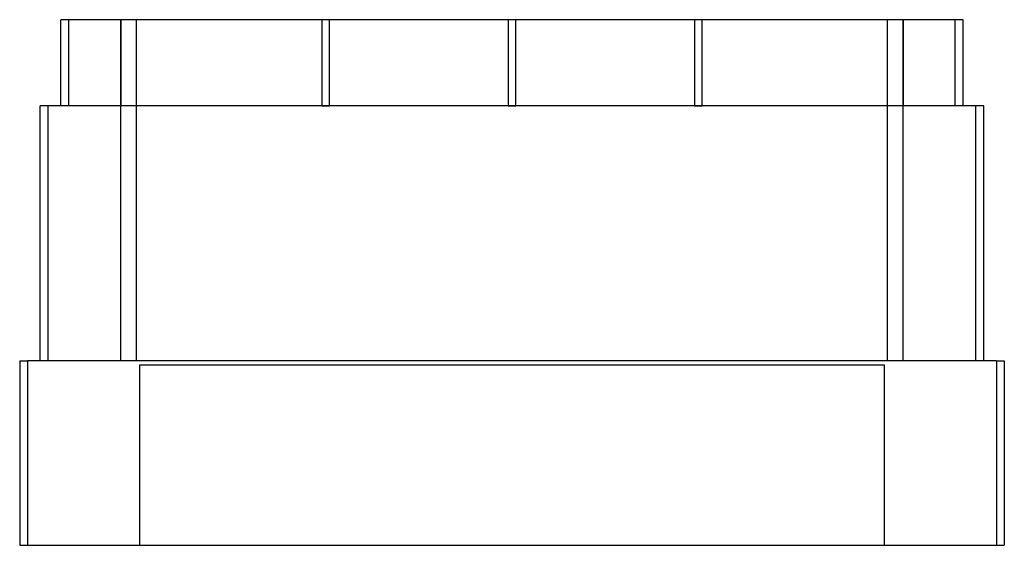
# Model space of a CAD drawing. Header units: millimetres. Extents: x -126 to 126, y -25 to 109.
import ezdxf

# ---------------------------------------------------------------- set-up
doc = ezdxf.new("R2010")
doc.units = ezdxf.units.MM
doc.layers.add('MAIN-1', color=7, linetype='Continuous')
doc.layers.add('MAIN-2', color=7, linetype='Continuous')

msp = doc.modelspace()

# ---------------------------------------------------------------- linework, layer by layer
at = {"layer": 'MAIN-1'}
for p, q in [((-113, 109), (-115, 109)), ((-115, 87), (-115, 109)), ((113, 109), (-113, 109)), ((-113, 87), (-113, 109)), ((115, 109), (113, 109)), ((113, 87), (113, 109)), ((115, 87), (115, 109)), ((-120.25, 22), (-120.25, 87)), ((-118.25, 87), (-120.25, 87)), ((-118.25, 22), (-118.25, 87)), ((118.25, 87), (-118.25, 87)), ((118.25, 22), (118.25, 87)), ((120.25, 87), (118.25, 87)), ((120.25, 22), (120.25, 87)), ((-125.5, 22), (-123.5, 22)), ((-125.5, 22), (-125.5, -25)), ((123.5, 22), (-123.5, 22)), ((-123.5, 22), (-123.5, -25)), ((123.5, 22), (125.5, 22)), ((123.5, 22), (123.5, -25)), ((125.5, 22), (125.5, -25)), ((-125.5, -25), (-123.5, -25)), ((-123.5, -25), (123.5, -25)), ((123.5, -25), (125.5, -25))]:
    msp.add_line(p, q, dxfattribs=at)
at = {"layer": 'MAIN-2'}
for p, q in [((-115, 109), (-115, 109)), ((-113, 87), (-113, 109)), ((-99.75, 109), (-99.75, 87)), ((-99.75, 109), (-99.75, 109)), ((-99.75, 109), (-99.75, 109)), ((-99.75, 109), (-99.75, 109)), ((-99.75, 109), (-99.75, 109)), ((-99.75, 109), (-99.75, 109)), ((-99.75, 109), (-99.75, 109)), ((-99.75, 109), (-99.75, 109)), ((-99.75, 109), (-99.75, 109)), ((-99.75, 109), (-99.75, 109)), ((-99.75, 109), (-99.75, 109)), ((-99.75, 109), (-99.75, 109)), ((-99.75, 109), (-99.75, 109)), ((-99.75, 109), (-99.75, 109)), ((-99.75, 109), (-99.75, 109)), ((-99.75, 109), (-99.75, 109)), ((-99.75, 109), (-99.75, 109)), ((-99.75, 109), (-99.75, 109)), ((-99.75, 109), (-99.75, 109)), ((-99.75, 109), (-99.75, 109)), ((-99.75, 109), (-99.75, 109)), ((-99.74, 87), (-99.74, 109)), ((-99.74, 109), (-99.74, 87)), ((-95.75, 22), (-95.75, 109)), ((-95.75, 22), (-95.75, 109)), ((-48.5, 109), (-48.5, 109)), ((-48.5, 109), (-48.5, 87)), ((-48.5, 109), (-48.5, 109)), ((-48.5, 109), (-48.5, 109)), ((-48.5, 109), (-48.5, 109)), ((-48.5, 109), (-48.5, 109)), ((-48.5, 109), (-48.5, 109)), ((-48.5, 109), (-48.5, 109)), ((-48.5, 109), (-48.5, 109)), ((-48.5, 109), (-48.5, 109)), ((-48.5, 109), (-48.5, 109)), ((-48.5, 109), (-48.5, 109)), ((-48.5, 109), (-48.5, 109)), ((-48.5, 109), (-48.5, 109)), ((-48.5, 109), (-48.5, 109)), ((-48.5, 109), (-48.5, 109)), ((-48.5, 109), (-48.5, 109)), ((-48.5, 109), (-48.5, 109)), ((-48.5, 109), (-48.5, 109)), ((-48.5, 109), (-48.5, 109)), ((-48.5, 109), (-48.5, 109)), ((-48.5, 109), (-48.5, 109)), ((-48.5, 109), (-48.5, 109)), ((-46.5, 109), (-46.5, 109)), ((-46.5, 109), (-46.5, 109)), ((-46.5, 109), (-46.5, 109)), ((-46.5, 109), (-46.5, 109)), ((-46.5, 109), (-46.5, 109)), ((-46.5, 109), (-46.5, 109)), ((-46.5, 109), (-46.5, 109)), ((-46.5, 109), (-46.5, 109)), ((-46.5, 109), (-46.5, 109)), ((-46.5, 109), (-46.5, 109)), ((-46.5, 109), (-46.5, 109)), ((-46.5, 109), (-46.5, 109)), ((-46.5, 109), (-46.5, 109)), ((-46.5, 109), (-46.5, 109)), ((-46.5, 109), (-46.5, 109)), ((-46.5, 109), (-46.5, 109)), ((-46.5, 109), (-46.5, 109)), ((-46.5, 109), (-46.5, 109)), ((-46.5, 109), (-46.5, 109)), ((-46.5, 109), (-46.5, 109)), ((-46.5, 109), (-46.5, 109)), ((-46.5, 109), (-46.5, 109)), ((-46.5, 87), (-46.5, 109)), ((-1, 109), (-1, 109)), ((-1, 109), (-1, 87)), ((-1, 109), (-1, 109)), ((-1, 109), (-1, 109)), ((-1, 109), (-1, 109)), ((-1, 109), (-1, 109)), ((-1, 109), (-1, 109)), ((-1, 109), (-1, 109)), ((-1, 109), (-1, 109)), ((-1, 109), (-1, 109)), ((-1, 109), (-1, 109)), ((-1, 109), (-1, 109)), ((-1, 109), (-1, 109)), ((-1, 109), (-1, 109)), ((-1, 109), (-1, 109)), ((-1, 109), (-1, 109)), ((-1, 109), (-1, 109)), ((-1, 109), (-1, 109)), ((-1, 109), (-1, 109)), ((-1, 109), (-1, 109)), ((-1, 109), (-1, 109)), ((-1, 109), (-1, 109)), ((-1, 109), (-1, 109)), ((1, 109), (1, 109)), ((1, 109), (1, 109)), ((1, 109), (1, 109)), ((1, 109), (1, 109)), ((1, 109), (1, 109)), ((1, 109), (1, 109)), ((1, 109), (1, 109)), ((1, 109), (1, 109)), ((1, 109), (1, 109)), ((1, 109), (1, 109)), ((1, 109), (1, 109)), ((1, 109), (1, 109)), ((1, 109), (1, 109)), ((1, 109), (1, 109)), ((1, 109), (1, 109)), ((1, 109), (1, 109)), ((1, 109), (1, 109)), ((1, 109), (1, 109)), ((1, 109), (1, 109)), ((1, 109), (1, 109)), ((1, 109), (1, 109)), ((1, 109), (1, 109)), ((1, 87), (1, 109)), ((46.5, 109), (46.5, 109)), ((46.5, 109), (46.5, 87)), ((46.5, 109), (46.5, 109)), ((46.5, 109), (46.5, 109)), ((46.5, 109), (46.5, 109)), ((46.5, 109), (46.5, 109)), ((46.5, 109), (46.5, 109)), ((46.5, 109), (46.5, 109)), ((46.5, 109), (46.5, 109)), ((46.5, 109), (46.5, 109)), ((46.5, 109), (46.5, 109)), ((46.5, 109), (46.5, 109)), ((46.5, 109), (46.5, 109)), ((46.5, 109), (46.5, 109)), ((46.5, 109), (46.5, 109)), ((46.5, 109), (46.5, 109)), ((46.5, 109), (46.5, 109)), ((46.5, 109), (46.5, 109)), ((46.5, 109), (46.5, 109)), ((46.5, 109), (46.5, 109)), ((46.5, 109), (46.5, 109)), ((46.5, 109), (46.5, 109)), ((46.5, 109), (46.5, 109)), ((48.5, 109), (48.5, 109)), ((48.5, 109), (48.5, 109)), ((48.5, 109), (48.5, 109)), ((48.5, 109), (48.5, 109)), ((48.5, 109), (48.5, 109)), ((48.5, 109), (48.5, 109)), ((48.5, 109), (48.5, 109)), ((48.5, 109), (48.5, 109)), ((48.5, 109), (48.5, 109)), ((48.5, 109), (48.5, 109)), ((48.5, 109), (48.5, 109)), ((48.5, 109), (48.5, 109)), ((48.5, 109), (48.5, 109)), ((48.5, 109), (48.5, 109)), ((48.5, 109), (48.5, 109)), ((48.5, 109), (48.5, 109)), ((48.5, 109), (48.5, 109)), ((48.5, 109), (48.5, 109)), ((48.5, 109), (48.5, 109)), ((48.5, 109), (48.5, 109)), ((48.5, 109), (48.5, 109)), ((48.5, 109), (48.5, 109)), ((48.5, 87), (48.5, 109)), ((95.75, 22), (95.75, 109)), ((95.75, 22), (95.75, 109)), ((99.74, 109), (99.74, 87)), ((99.74, 87), (99.74, 109)), ((99.75, 87), (99.75, 109)), ((99.75, 109), (99.75, 109)), ((99.75, 109), (99.75, 109)), ((99.75, 109), (99.75, 109)), ((99.75, 109), (99.75, 109)), ((99.75, 109), (99.75, 109)), ((99.75, 109), (99.75, 109)), ((99.75, 109), (99.75, 109)), ((99.75, 109), (99.75, 109)), ((99.75, 109), (99.75, 109)), ((99.75, 109), (99.75, 109)), ((99.75, 109), (99.75, 109)), ((99.75, 109), (99.75, 109)), ((99.75, 109), (99.75, 109)), ((99.75, 109), (99.75, 109)), ((99.75, 109), (99.75, 109)), ((99.75, 109), (99.75, 109)), ((99.75, 109), (99.75, 109)), ((99.75, 109), (99.75, 109)), ((99.75, 109), (99.75, 109)), ((99.75, 109), (99.75, 109)), ((113, 87), (113, 109)), ((115, 109), (115, 109)), ((-120.25, 87), (-120.25, 87)), ((-118.25, 22), (-118.25, 87)), ((-115, 87), (-115, 87)), ((-99.75, 87), (-99.75, 87)), ((-99.75, 22), (-99.75, 87)), ((-99.75, 87), (-99.75, 87)), ((-99.75, 87), (-99.75, 87)), ((-99.75, 87), (-99.75, 87)), ((-99.75, 87), (-99.75, 87)), ((-99.75, 87), (-99.75, 87)), ((-99.75, 87), (-99.75, 87)), ((-99.75, 87), (-99.75, 87)), ((-99.75, 87), (-99.75, 87)), ((-99.75, 87), (-99.75, 87)), ((-99.75, 87), (-99.75, 87)), ((-99.75, 87), (-99.75, 87)), ((-99.75, 87), (-99.75, 87)), ((-99.75, 87), (-99.75, 87)), ((-99.75, 87), (-99.75, 87)), ((-99.75, 87), (-99.75, 87)), ((-99.75, 87), (-99.75, 87)), ((-99.75, 87), (-99.75, 87)), ((-99.75, 87), (-99.75, 87)), ((-99.75, 87), (-99.75, 87)), ((-99.75, 87), (-99.75, 87)), ((-99.74, 87), (-99.75, 87)), ((-48.5, 87), (-48.5, 87)), ((-48.5, 87), (-48.5, 87)), ((-48.5, 87), (-48.5, 87)), ((-48.5, 87), (-48.5, 87)), ((-48.5, 87), (-48.5, 87)), ((-48.5, 87), (-48.5, 87)), ((-48.5, 87), (-48.5, 87)), ((-48.5, 87), (-48.5, 87)), ((-48.5, 87), (-48.5, 87)), ((-48.5, 87), (-48.5, 87)), ((-48.5, 87), (-48.5, 87)), ((-48.5, 87), (-48.5, 87)), ((-48.5, 87), (-48.5, 87)), ((-48.5, 87), (-48.5, 87)), ((-48.5, 87), (-48.5, 87)), ((-48.5, 87), (-48.5, 87)), ((-48.5, 87), (-48.5, 87)), ((-48.5, 87), (-48.5, 87)), ((-48.5, 87), (-48.5, 87)), ((-48.5, 87), (-48.5, 87)), ((-48.5, 87), (-48.5, 87)), ((-48.5, 87), (-46.5, 87)), ((-48.5, 87), (-48.5, 87)), ((-46.5, 87), (-46.5, 87)), ((-46.5, 87), (-46.5, 87)), ((-46.5, 87), (-46.5, 87)), ((-46.5, 87), (-46.5, 87)), ((-46.5, 87), (-46.5, 87)), ((-46.5, 87), (-46.5, 87)), ((-46.5, 87), (-46.5, 87)), ((-46.5, 87), (-46.5, 87)), ((-46.5, 87), (-46.5, 87)), ((-46.5, 87), (-46.5, 87)), ((-46.5, 87), (-46.5, 87)), ((-46.5, 87), (-46.5, 87)), ((-46.5, 87), (-46.5, 87)), ((-46.5, 87), (-46.5, 87)), ((-46.5, 87), (-46.5, 87)), ((-46.5, 87), (-46.5, 87)), ((-46.5, 87), (-46.5, 87)), ((-46.5, 87), (-46.5, 87)), ((-46.5, 87), (-46.5, 87)), ((-46.5, 87), (-46.5, 87)), ((-46.5, 87), (-46.5, 87)), ((-46.5, 87), (-46.5, 87)), ((-1, 87), (-1, 87)), ((-1, 87), (-1, 87)), ((-1, 87), (-1, 87)), ((-1, 87), (-1, 87)), ((-1, 87), (-1, 87)), ((-1, 87), (-1, 87)), ((-1, 87), (-1, 87)), ((-1, 87), (-1, 87)), ((-1, 87), (-1, 87)), ((-1, 87), (-1, 87)), ((-1, 87), (-1, 87)), ((-1, 87), (-1, 87)), ((-1, 87), (-1, 87)), ((-1, 87), (-1, 87)), ((-1, 87), (-1, 87)), ((-1, 87), (-1, 87)), ((-1, 87), (-1, 87)), ((-1, 87), (-1, 87)), ((-1, 87), (-1, 87)), ((-1, 87), (-1, 87)), ((-1, 87), (-1, 87)), ((-1, 87), (-1, 87)), ((-1, 87), (1, 87)), ((1, 87), (1, 87)), ((1, 87), (1, 87)), ((1, 87), (1, 87)), ((1, 87), (1, 87)), ((1, 87), (1, 87)), ((1, 87), (1, 87)), ((1, 87), (1, 87)), ((1, 87), (1, 87)), ((1, 87), (1, 87)), ((1, 87), (1, 87)), ((1, 87), (1, 87)), ((1, 87), (1, 87)), ((1, 87), (1, 87)), ((1, 87), (1, 87)), ((1, 87), (1, 87)), ((1, 87), (1, 87)), ((1, 87), (1, 87)), ((1, 87), (1, 87)), ((1, 87), (1, 87)), ((1, 87), (1, 87)), ((1, 87), (1, 87)), ((1, 87), (1, 87)), ((46.5, 87), (46.5, 87)), ((46.5, 87), (46.5, 87)), ((46.5, 87), (46.5, 87)), ((46.5, 87), (46.5, 87)), ((46.5, 87), (46.5, 87)), ((46.5, 87), (46.5, 87)), ((46.5, 87), (46.5, 87)), ((46.5, 87), (46.5, 87)), ((46.5, 87), (46.5, 87)), ((46.5, 87), (46.5, 87)), ((46.5, 87), (46.5, 87)), ((46.5, 87), (46.5, 87)), ((46.5, 87), (46.5, 87)), ((46.5, 87), (46.5, 87)), ((46.5, 87), (46.5, 87)), ((46.5, 87), (46.5, 87)), ((46.5, 87), (46.5, 87)), ((46.5, 87), (46.5, 87)), ((46.5, 87), (46.5, 87)), ((46.5, 87), (46.5, 87)), ((46.5, 87), (46.5, 87)), ((46.5, 87), (46.5, 87)), ((46.5, 87), (48.5, 87)), ((48.5, 87), (48.5, 87)), ((48.5, 87), (48.5, 87)), ((48.5, 87), (48.5, 87)), ((48.5, 87), (48.5, 87)), ((48.5, 87), (48.5, 87)), ((48.5, 87), (48.5, 87)), ((48.5, 87), (48.5, 87)), ((48.5, 87), (48.5, 87)), ((48.5, 87), (48.5, 87)), ((48.5, 87), (48.5, 87)), ((48.5, 87), (48.5, 87)), ((48.5, 87), (48.5, 87)), ((48.5, 87), (48.5, 87)), ((48.5, 87), (48.5, 87)), ((48.5, 87), (48.5, 87)), ((48.5, 87), (48.5, 87)), ((48.5, 87), (48.5, 87)), ((48.5, 87), (48.5, 87)), ((48.5, 87), (48.5, 87)), ((48.5, 87), (48.5, 87)), ((48.5, 87), (48.5, 87)), ((48.5, 87), (48.5, 87)), ((99.75, 87), (99.74, 87)), ((99.75, 22), (99.75, 87)), ((99.75, 87), (99.75, 87)), ((99.75, 87), (99.75, 87)), ((99.75, 87), (99.75, 87)), ((99.75, 87), (99.75, 87)), ((99.75, 87), (99.75, 87)), ((99.75, 87), (99.75, 87)), ((99.75, 87), (99.75, 87)), ((99.75, 87), (99.75, 87)), ((99.75, 87), (99.75, 87)), ((99.75, 87), (99.75, 87)), ((99.75, 87), (99.75, 87)), ((99.75, 87), (99.75, 87)), ((99.75, 87), (99.75, 87)), ((99.75, 87), (99.75, 87)), ((99.75, 87), (99.75, 87)), ((99.75, 87), (99.75, 87)), ((99.75, 87), (99.75, 87)), ((99.75, 87), (99.75, 87)), ((99.75, 87), (99.75, 87)), ((99.75, 87), (99.75, 87)), ((99.75, 87), (99.75, 87)), ((115, 87), (115, 87)), ((118.25, 22), (118.25, 87)), ((120.25, 87), (120.25, 87)), ((-125.5, 22), (-125.5, 22)), ((-123.5, 22), (-123.5, -25)), ((-120.25, 22), (-120.25, 22)), ((-99.75, 22), (-99.75, 22)), ((-95.75, 22), (-99.75, 22)), ((95.75, 22), (-95.75, 22)), ((-95, 21), (95, 21)), ((-95, 21), (-95, -25)), ((95, -25), (95, 21)), ((99.75, 22), (95.75, 22)), ((99.75, 22), (99.75, 22)), ((120.25, 22), (120.25, 22)), ((123.5, 22), (123.5, -25)), ((125.5, 22), (125.5, 22)), ((-125.5, -25), (-125.5, -25)), ((125.5, -25), (125.5, -25))]:
    msp.add_line(p, q, dxfattribs=at)

doc.saveas('drawing.dxf')
